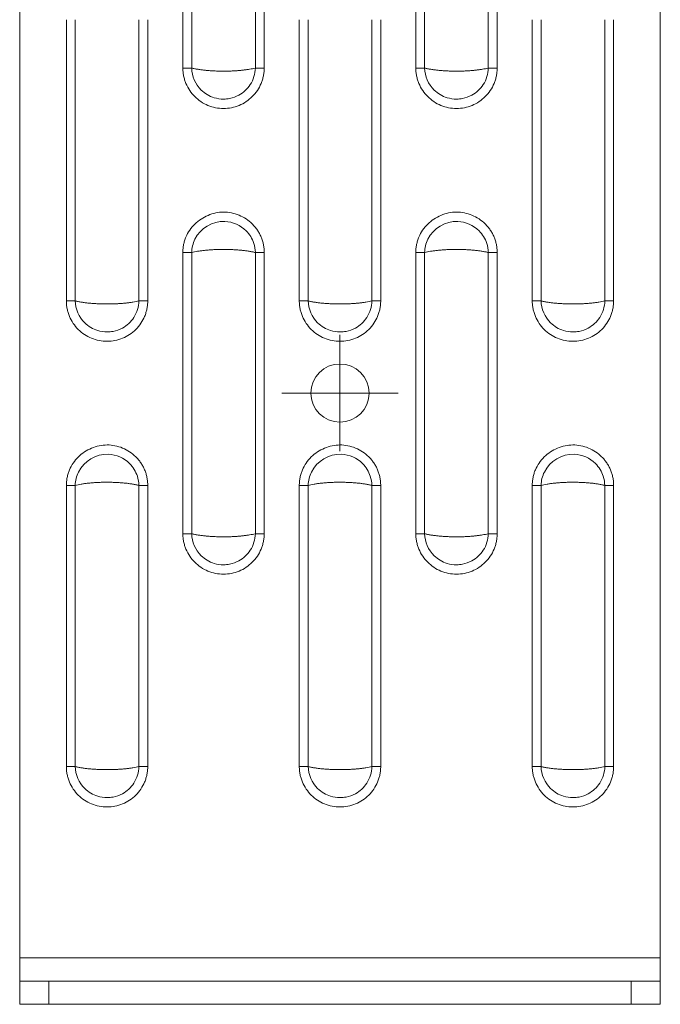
# Model space of a CAD drawing. Header units: millimetres. Extents: x 0 to 210, y 0 to 297.
# Tile 7 of 13: x 54 to 81, y 129 to 171. Entities that reach past the tile are written whole.
import ezdxf

# ---------------------------------------------------------------- set-up
doc = ezdxf.new("R2010")
doc.units = ezdxf.units.MM

# ---------------------------------------------------------------- blocks, each defined once
blk = doc.blocks.new('SW_CENTERMARKSYMBOL_0')
at = {"color": 0, "linetype": 'Continuous', "lineweight": 0}
for p, q in [((0, 1.25), (0, 2.5)), ((0, 0), (0, 1.25)), ((-1.25, 0), (-2.5, 0)), ((0, 0), (-1.25, 0)), ((0, 0), (0, -1.25)), ((0, 0), (1.25, 0)), ((1.25, 0), (2.5, 0)), ((0, -1.25), (0, -2.5))]:
    blk.add_line(p, q, dxfattribs=at)

msp = doc.modelspace()

# ---------------------------------------------------------------- linework, layer by layer
at = {"color": 7, "linetype": 'Continuous', "lineweight": 15}
for p, q in [((53.762, 267.686), (53.762, 130.936)), ((81.262, 267.686), (81.262, 130.936)), ((60.765, 169.148), (60.765, 181.224)), ((61.145, 169.148), (61.145, 181.224)), ((63.88, 181.224), (63.88, 169.148)), ((64.26, 181.224), (64.26, 169.148)), ((70.765, 169.148), (70.765, 181.224)), ((71.145, 169.148), (71.145, 181.224)), ((73.88, 181.224), (73.88, 169.148)), ((74.26, 181.224), (74.26, 169.148)), ((55.765, 159.148), (55.765, 171.224)), ((56.145, 159.148), (56.145, 171.224)), ((58.88, 171.224), (58.88, 159.148)), ((59.26, 171.224), (59.26, 159.148)), ((65.765, 159.148), (65.765, 171.224)), ((66.145, 159.148), (66.145, 171.224)), ((68.88, 171.224), (68.88, 159.148)), ((69.26, 171.224), (69.26, 159.148)), ((75.765, 159.148), (75.765, 171.224)), ((76.145, 159.148), (76.145, 171.224)), ((78.88, 171.224), (78.88, 159.148)), ((79.26, 171.224), (79.26, 159.148)), ((60.765, 149.148), (60.765, 161.224)), ((61.145, 149.148), (61.145, 161.224)), ((63.88, 161.224), (63.88, 149.148)), ((64.26, 161.224), (64.26, 149.148)), ((70.765, 149.148), (70.765, 161.224)), ((71.145, 149.148), (71.145, 161.224)), ((73.88, 161.224), (73.88, 149.148)), ((74.26, 161.224), (74.26, 149.148)), ((55.765, 139.148), (55.765, 151.224)), ((56.145, 139.148), (56.145, 151.224)), ((58.88, 151.224), (58.88, 139.148)), ((59.26, 151.224), (59.26, 139.148)), ((65.765, 139.148), (65.765, 151.224)), ((66.145, 139.148), (66.145, 151.224)), ((68.88, 151.224), (68.88, 139.148)), ((69.26, 151.224), (69.26, 139.148)), ((75.765, 139.148), (75.765, 151.224)), ((76.145, 139.148), (76.145, 151.224)), ((78.88, 151.224), (78.88, 139.148)), ((79.26, 151.224), (79.26, 139.148)), ((81.262, 130.936), (53.762, 130.936)), ((53.762, 130.936), (53.762, 129.936)), ((81.262, 130.936), (81.262, 129.936)), ((53.762, 129.936), (53.762, 128.936)), ((55.012, 129.936), (53.762, 129.936)), ((55.012, 128.936), (55.012, 129.936)), ((55.012, 129.936), (80.012, 129.936)), ((80.012, 129.936), (80.012, 128.936)), ((80.012, 129.936), (81.262, 129.936)), ((81.262, 129.936), (81.262, 128.936)), ((53.762, 128.936), (55.012, 128.936)), ((55.012, 128.936), (80.012, 128.936)), ((80.012, 128.936), (81.262, 128.936))]:
    msp.add_line(p, q, dxfattribs=at)
msp.add_circle((67.512, 155.186), 1.25, dxfattribs=at)
for points, knots in [([(64.26, 169.148), (64.259, 169.119), (64.258, 169.063), (64.252, 168.978), (64.241, 168.893), (64.221, 168.781), (64.186, 168.643), (64.109, 168.429), (63.974, 168.176), (63.754, 167.913), (63.488, 167.694), (63.184, 167.534), (62.855, 167.434), (62.512, 167.401), (62.17, 167.435), (61.841, 167.534), (61.537, 167.695), (61.271, 167.912), (61.053, 168.177), (60.918, 168.429), (60.84, 168.643), (60.797, 168.809), (60.77, 168.978), (60.767, 169.091), (60.765, 169.148)], [0, 0, 0, 0, 0.015533, 0.031084, 0.046691, 0.062392, 0.093615, 0.124896, 0.187194, 0.249778, 0.312389, 0.374922, 0.437461, 0.50008, 0.562677, 0.625319, 0.687821, 0.750259, 0.812689, 0.875175, 0.906472, 0.937669, 0.968968, 1, 1, 1, 1]), ([(60.765, 169.148), (60.837, 169.148), (60.909, 169.148), (61.039, 169.148), (61.098, 169.148), (61.145, 169.148)], [0, 0, 0, 0, 0.5, 0.5, 1, 1, 1, 1]), ([(61.145, 169.148), (61.166, 169.143), (61.207, 169.132), (61.275, 169.118), (61.344, 169.105), (61.417, 169.092), (61.493, 169.081), (61.571, 169.07), (61.65, 169.06), (61.732, 169.051), (61.816, 169.044), (61.9, 169.037), (61.986, 169.031), (62.073, 169.026), (62.16, 169.021), (62.248, 169.018), (62.336, 169.016), (62.424, 169.014), (62.539, 169.014), (62.679, 169.015), (62.846, 169.02), (63.011, 169.028), (63.173, 169.04), (63.331, 169.055), (63.482, 169.073), (63.626, 169.095), (63.761, 169.119), (63.84, 169.138), (63.88, 169.148)], [0, 0, 0, 0, 0.030784, 0.061385, 0.091803, 0.122043, 0.152106, 0.181996, 0.211714, 0.241263, 0.270646, 0.299866, 0.328925, 0.357827, 0.386573, 0.415168, 0.443614, 0.471914, 0.500071, 0.55336, 0.607169, 0.661517, 0.716425, 0.771912, 0.827995, 0.884692, 0.942022, 1, 1, 1, 1]), ([(63.88, 169.148), (63.874, 168.897), (63.797, 168.648), (63.539, 168.248), (63.369, 168.09), (63.047, 167.913), (62.914, 167.865), (62.688, 167.821), (62.6, 167.813), (62.377, 167.813), (62.24, 167.833), (61.901, 167.937), (61.709, 168.052), (61.304, 168.45), (61.153, 168.796), (61.145, 169.148)], [-1.089053, -1.089053, -1.089053, -1.089053, -0.895746, -0.895746, -0.721498, -0.721498, -0.612592, -0.612592, -0.544526, -0.544526, -0.439244, -0.439244, -0.270793, -0.270793, 0, 0, 0, 0]), ([(63.88, 169.148), (63.927, 169.148), (63.986, 169.148), (64.116, 169.148), (64.188, 169.148), (64.26, 169.148)], [0, 0, 0, 0, 0.5, 0.5, 1, 1, 1, 1]), ([(74.26, 169.148), (74.259, 169.119), (74.258, 169.063), (74.252, 168.978), (74.241, 168.893), (74.221, 168.781), (74.186, 168.643), (74.109, 168.429), (73.974, 168.176), (73.754, 167.913), (73.488, 167.694), (73.184, 167.534), (72.855, 167.434), (72.512, 167.401), (72.17, 167.435), (71.841, 167.534), (71.537, 167.695), (71.271, 167.912), (71.053, 168.177), (70.918, 168.429), (70.84, 168.643), (70.797, 168.809), (70.77, 168.978), (70.767, 169.091), (70.765, 169.148)], [0, 0, 0, 0, 0.015533, 0.031084, 0.046691, 0.062392, 0.093615, 0.124896, 0.187194, 0.249778, 0.312389, 0.374922, 0.437461, 0.50008, 0.562677, 0.625319, 0.687821, 0.750259, 0.812689, 0.875175, 0.906472, 0.937669, 0.968968, 1, 1, 1, 1]), ([(70.765, 169.148), (70.837, 169.148), (70.909, 169.148), (71.039, 169.148), (71.098, 169.148), (71.145, 169.148)], [0, 0, 0, 0, 0.5, 0.5, 1, 1, 1, 1]), ([(71.145, 169.148), (71.166, 169.143), (71.207, 169.132), (71.275, 169.118), (71.344, 169.105), (71.417, 169.092), (71.493, 169.081), (71.571, 169.07), (71.65, 169.06), (71.732, 169.051), (71.816, 169.044), (71.9, 169.037), (71.986, 169.031), (72.073, 169.026), (72.16, 169.021), (72.248, 169.018), (72.336, 169.016), (72.424, 169.014), (72.539, 169.014), (72.679, 169.015), (72.846, 169.02), (73.011, 169.028), (73.173, 169.04), (73.331, 169.055), (73.482, 169.073), (73.626, 169.095), (73.761, 169.119), (73.84, 169.138), (73.88, 169.148)], [0, 0, 0, 0, 0.030784, 0.061385, 0.091803, 0.122043, 0.152106, 0.181996, 0.211714, 0.241263, 0.270646, 0.299866, 0.328925, 0.357827, 0.386573, 0.415168, 0.443614, 0.471914, 0.500071, 0.55336, 0.607169, 0.661517, 0.716425, 0.771912, 0.827995, 0.884692, 0.942022, 1, 1, 1, 1]), ([(73.88, 169.148), (73.874, 168.897), (73.797, 168.648), (73.539, 168.248), (73.369, 168.09), (73.047, 167.913), (72.914, 167.865), (72.688, 167.821), (72.6, 167.813), (72.377, 167.813), (72.24, 167.833), (71.901, 167.937), (71.709, 168.052), (71.304, 168.45), (71.153, 168.796), (71.145, 169.148)], [-1.089053, -1.089053, -1.089053, -1.089053, -0.895746, -0.895746, -0.721498, -0.721498, -0.612592, -0.612592, -0.544526, -0.544526, -0.439244, -0.439244, -0.270793, -0.270793, 0, 0, 0, 0]), ([(73.88, 169.148), (73.927, 169.148), (73.986, 169.148), (74.116, 169.148), (74.188, 169.148), (74.26, 169.148)], [0, 0, 0, 0, 0.5, 0.5, 1, 1, 1, 1]), ([(60.765, 161.224), (60.766, 161.253), (60.767, 161.309), (60.773, 161.394), (60.784, 161.479), (60.804, 161.591), (60.839, 161.73), (60.915, 161.942), (61.051, 162.193), (61.273, 162.453), (61.54, 162.669), (61.843, 162.831), (62.171, 162.935), (62.513, 162.972), (62.854, 162.937), (63.183, 162.837), (63.486, 162.677), (63.709, 162.497), (63.863, 162.328), (63.966, 162.191), (64.055, 162.044), (64.129, 161.89), (64.187, 161.729), (64.229, 161.564), (64.255, 161.395), (64.258, 161.281), (64.26, 161.224)], [0, 0, 0, 0, 0.015558, 0.031135, 0.046768, 0.062496, 0.093799, 0.125045, 0.186708, 0.249382, 0.311688, 0.374289, 0.437411, 0.499275, 0.561957, 0.624546, 0.687103, 0.749679, 0.780928, 0.812381, 0.843709, 0.875023, 0.906415, 0.937501, 0.968592, 1, 1, 1, 1]), ([(70.765, 161.224), (70.766, 161.253), (70.767, 161.309), (70.773, 161.394), (70.784, 161.479), (70.804, 161.591), (70.839, 161.73), (70.915, 161.942), (71.051, 162.193), (71.273, 162.453), (71.54, 162.669), (71.843, 162.831), (72.171, 162.935), (72.513, 162.972), (72.854, 162.937), (73.183, 162.837), (73.486, 162.677), (73.709, 162.497), (73.863, 162.328), (73.966, 162.191), (74.055, 162.044), (74.129, 161.89), (74.187, 161.729), (74.229, 161.564), (74.255, 161.395), (74.258, 161.281), (74.26, 161.224)], [0, 0, 0, 0, 0.015558, 0.031135, 0.046768, 0.062496, 0.093799, 0.125045, 0.186708, 0.249382, 0.311688, 0.374289, 0.437411, 0.499275, 0.561957, 0.624546, 0.687103, 0.749679, 0.780928, 0.812381, 0.843709, 0.875023, 0.906415, 0.937501, 0.968592, 1, 1, 1, 1]), ([(61.145, 161.224), (61.149, 161.422), (61.198, 161.62), (61.518, 162.267), (62.041, 162.58), (62.909, 162.544), (63.241, 162.399), (63.632, 162.006), (63.747, 161.82), (63.854, 161.49), (63.877, 161.357), (63.88, 161.224)], [-1.088547, -1.088547, -1.088547, -1.088547, -0.936031, -0.936031, -0.529703, -0.529703, -0.266904, -0.266904, -0.102656, -0.102656, 0, 0, 0, 0]), ([(71.145, 161.224), (71.149, 161.422), (71.198, 161.62), (71.518, 162.267), (72.041, 162.58), (72.909, 162.544), (73.241, 162.399), (73.632, 162.006), (73.747, 161.82), (73.854, 161.49), (73.877, 161.357), (73.88, 161.224)], [-1.088547, -1.088547, -1.088547, -1.088547, -0.936031, -0.936031, -0.529703, -0.529703, -0.266904, -0.266904, -0.102656, -0.102656, 0, 0, 0, 0]), ([(63.88, 161.224), (63.859, 161.229), (63.818, 161.24), (63.75, 161.254), (63.68, 161.267), (63.608, 161.28), (63.532, 161.291), (63.454, 161.302), (63.375, 161.312), (63.293, 161.321), (63.209, 161.328), (63.125, 161.335), (63.039, 161.341), (62.952, 161.346), (62.865, 161.351), (62.777, 161.354), (62.689, 161.356), (62.6, 161.358), (62.486, 161.358), (62.346, 161.357), (62.179, 161.352), (62.014, 161.344), (61.852, 161.332), (61.694, 161.317), (61.543, 161.299), (61.399, 161.277), (61.264, 161.253), (61.185, 161.234), (61.145, 161.224)], [0, 0, 0, 0, 0.030784, 0.061385, 0.091803, 0.122043, 0.152106, 0.181996, 0.211714, 0.241263, 0.270646, 0.299866, 0.328925, 0.357827, 0.386573, 0.415168, 0.443614, 0.471914, 0.500071, 0.55336, 0.607169, 0.661517, 0.716425, 0.771912, 0.827995, 0.884692, 0.942022, 1, 1, 1, 1]), ([(64.26, 161.224), (64.188, 161.224), (64.116, 161.224), (63.986, 161.224), (63.927, 161.224), (63.88, 161.224)], [0, 0, 0, 0, 0.5, 0.5, 1, 1, 1, 1]), ([(73.88, 161.224), (73.859, 161.229), (73.818, 161.24), (73.75, 161.254), (73.68, 161.267), (73.608, 161.28), (73.532, 161.291), (73.454, 161.302), (73.375, 161.312), (73.293, 161.321), (73.209, 161.328), (73.125, 161.335), (73.039, 161.341), (72.952, 161.346), (72.865, 161.351), (72.777, 161.354), (72.689, 161.356), (72.6, 161.358), (72.486, 161.358), (72.346, 161.357), (72.179, 161.352), (72.014, 161.344), (71.852, 161.332), (71.694, 161.317), (71.543, 161.299), (71.399, 161.277), (71.264, 161.253), (71.185, 161.234), (71.145, 161.224)], [0, 0, 0, 0, 0.030784, 0.061385, 0.091803, 0.122043, 0.152106, 0.181996, 0.211714, 0.241263, 0.270646, 0.299866, 0.328925, 0.357827, 0.386573, 0.415168, 0.443614, 0.471914, 0.500071, 0.55336, 0.607169, 0.661517, 0.716425, 0.771912, 0.827995, 0.884692, 0.942022, 1, 1, 1, 1]), ([(74.26, 161.224), (74.188, 161.224), (74.116, 161.224), (73.986, 161.224), (73.927, 161.224), (73.88, 161.224)], [0, 0, 0, 0, 0.5, 0.5, 1, 1, 1, 1]), ([(59.26, 159.148), (59.259, 159.119), (59.258, 159.063), (59.252, 158.978), (59.241, 158.893), (59.221, 158.781), (59.186, 158.643), (59.109, 158.429), (58.974, 158.176), (58.754, 157.913), (58.488, 157.694), (58.184, 157.534), (57.855, 157.434), (57.512, 157.401), (57.17, 157.435), (56.841, 157.534), (56.537, 157.695), (56.271, 157.912), (56.053, 158.177), (55.918, 158.429), (55.84, 158.643), (55.797, 158.809), (55.77, 158.978), (55.767, 159.091), (55.765, 159.148)], [0, 0, 0, 0, 0.015533, 0.031084, 0.046691, 0.062392, 0.093615, 0.124896, 0.187194, 0.249778, 0.312389, 0.374922, 0.437461, 0.50008, 0.562677, 0.625319, 0.687821, 0.750259, 0.812689, 0.875175, 0.906472, 0.937669, 0.968968, 1, 1, 1, 1]), ([(55.765, 159.148), (55.837, 159.148), (55.909, 159.148), (56.039, 159.148), (56.098, 159.148), (56.145, 159.148)], [0, 0, 0, 0, 0.5, 0.5, 1, 1, 1, 1]), ([(56.145, 159.148), (56.166, 159.143), (56.207, 159.132), (56.275, 159.118), (56.344, 159.105), (56.417, 159.092), (56.493, 159.081), (56.571, 159.07), (56.65, 159.06), (56.732, 159.051), (56.816, 159.044), (56.9, 159.037), (56.986, 159.031), (57.073, 159.026), (57.16, 159.021), (57.248, 159.018), (57.336, 159.016), (57.424, 159.014), (57.539, 159.014), (57.679, 159.015), (57.846, 159.02), (58.011, 159.028), (58.173, 159.04), (58.331, 159.055), (58.482, 159.073), (58.626, 159.095), (58.761, 159.119), (58.84, 159.138), (58.88, 159.148)], [0, 0, 0, 0, 0.030784, 0.061385, 0.091803, 0.122043, 0.152106, 0.181996, 0.211714, 0.241263, 0.270646, 0.299866, 0.328925, 0.357827, 0.386573, 0.415168, 0.443614, 0.471914, 0.500071, 0.55336, 0.607169, 0.661517, 0.716425, 0.771912, 0.827995, 0.884692, 0.942022, 1, 1, 1, 1]), ([(58.88, 159.148), (58.874, 158.897), (58.797, 158.648), (58.539, 158.248), (58.369, 158.09), (58.047, 157.913), (57.914, 157.865), (57.688, 157.821), (57.6, 157.813), (57.377, 157.813), (57.24, 157.833), (56.901, 157.937), (56.709, 158.052), (56.304, 158.45), (56.153, 158.796), (56.145, 159.148)], [-1.089053, -1.089053, -1.089053, -1.089053, -0.895746, -0.895746, -0.721498, -0.721498, -0.612592, -0.612592, -0.544526, -0.544526, -0.439244, -0.439244, -0.270793, -0.270793, 0, 0, 0, 0]), ([(58.88, 159.148), (58.927, 159.148), (58.986, 159.148), (59.116, 159.148), (59.188, 159.148), (59.26, 159.148)], [0, 0, 0, 0, 0.5, 0.5, 1, 1, 1, 1]), ([(69.26, 159.148), (69.259, 159.119), (69.258, 159.063), (69.252, 158.978), (69.241, 158.893), (69.221, 158.781), (69.186, 158.643), (69.109, 158.429), (68.974, 158.176), (68.754, 157.913), (68.488, 157.694), (68.184, 157.534), (67.855, 157.434), (67.512, 157.401), (67.17, 157.435), (66.841, 157.534), (66.537, 157.695), (66.271, 157.912), (66.053, 158.177), (65.918, 158.429), (65.84, 158.643), (65.797, 158.809), (65.77, 158.978), (65.767, 159.091), (65.765, 159.148)], [0, 0, 0, 0, 0.015533, 0.031084, 0.046691, 0.062392, 0.093615, 0.124896, 0.187194, 0.249778, 0.312389, 0.374922, 0.437461, 0.50008, 0.562677, 0.625319, 0.687821, 0.750259, 0.812689, 0.875175, 0.906472, 0.937669, 0.968968, 1, 1, 1, 1]), ([(65.765, 159.148), (65.837, 159.148), (65.909, 159.148), (66.039, 159.148), (66.098, 159.148), (66.145, 159.148)], [0, 0, 0, 0, 0.5, 0.5, 1, 1, 1, 1]), ([(66.145, 159.148), (66.166, 159.143), (66.207, 159.132), (66.275, 159.118), (66.344, 159.105), (66.417, 159.092), (66.493, 159.081), (66.571, 159.07), (66.65, 159.06), (66.732, 159.051), (66.816, 159.044), (66.9, 159.037), (66.986, 159.031), (67.073, 159.026), (67.16, 159.021), (67.248, 159.018), (67.336, 159.016), (67.424, 159.014), (67.539, 159.014), (67.679, 159.015), (67.846, 159.02), (68.011, 159.028), (68.173, 159.04), (68.331, 159.055), (68.482, 159.073), (68.626, 159.095), (68.761, 159.119), (68.84, 159.138), (68.88, 159.148)], [0, 0, 0, 0, 0.0307842, 0.0613845, 0.0918034, 0.1220432, 0.1521065, 0.1819958, 0.2117137, 0.2412629, 0.270646, 0.2998659, 0.3289251, 0.3578267, 0.3865734, 0.4151681, 0.4436139, 0.4719137, 0.5000706, 0.5533598, 0.6071687, 0.6615173, 0.7164253, 0.7719117, 0.8279948, 0.8846925, 0.942022, 1, 1, 1, 1]), ([(68.88, 159.148), (68.874, 158.897), (68.797, 158.648), (68.539, 158.248), (68.369, 158.09), (68.047, 157.913), (67.914, 157.865), (67.688, 157.821), (67.6, 157.813), (67.377, 157.813), (67.24, 157.833), (66.901, 157.937), (66.709, 158.052), (66.304, 158.45), (66.153, 158.796), (66.145, 159.148)], [-1.089053, -1.089053, -1.089053, -1.089053, -0.895746, -0.895746, -0.721498, -0.721498, -0.612592, -0.612592, -0.544526, -0.544526, -0.439244, -0.439244, -0.270793, -0.270793, 0, 0, 0, 0]), ([(68.88, 159.148), (68.927, 159.148), (68.986, 159.148), (69.116, 159.148), (69.188, 159.148), (69.26, 159.148)], [0, 0, 0, 0, 0.5, 0.5, 1, 1, 1, 1]), ([(79.26, 159.148), (79.259, 159.119), (79.258, 159.063), (79.252, 158.978), (79.241, 158.893), (79.221, 158.781), (79.186, 158.643), (79.109, 158.429), (78.974, 158.176), (78.754, 157.913), (78.488, 157.694), (78.184, 157.534), (77.855, 157.434), (77.512, 157.401), (77.17, 157.435), (76.841, 157.534), (76.537, 157.695), (76.271, 157.912), (76.053, 158.177), (75.918, 158.429), (75.84, 158.643), (75.797, 158.809), (75.77, 158.978), (75.767, 159.091), (75.765, 159.148)], [0, 0, 0, 0, 0.015533, 0.031084, 0.046691, 0.062392, 0.093615, 0.124896, 0.187194, 0.249778, 0.312389, 0.374922, 0.437461, 0.50008, 0.562677, 0.625319, 0.687821, 0.750259, 0.812689, 0.875175, 0.906472, 0.937669, 0.968968, 1, 1, 1, 1]), ([(75.765, 159.148), (75.837, 159.148), (75.909, 159.148), (76.039, 159.148), (76.098, 159.148), (76.145, 159.148)], [0, 0, 0, 0, 0.5, 0.5, 1, 1, 1, 1]), ([(76.145, 159.148), (76.166, 159.143), (76.207, 159.132), (76.275, 159.118), (76.344, 159.105), (76.417, 159.092), (76.493, 159.081), (76.571, 159.07), (76.65, 159.06), (76.732, 159.051), (76.816, 159.044), (76.9, 159.037), (76.986, 159.031), (77.073, 159.026), (77.16, 159.021), (77.248, 159.018), (77.336, 159.016), (77.424, 159.014), (77.539, 159.014), (77.679, 159.015), (77.846, 159.02), (78.011, 159.028), (78.173, 159.04), (78.331, 159.055), (78.482, 159.073), (78.626, 159.095), (78.761, 159.119), (78.84, 159.138), (78.88, 159.148)], [0, 0, 0, 0, 0.030784, 0.061385, 0.091803, 0.122043, 0.152106, 0.181996, 0.211714, 0.241263, 0.270646, 0.299866, 0.328925, 0.357827, 0.386573, 0.415168, 0.443614, 0.471914, 0.500071, 0.55336, 0.607169, 0.661517, 0.716425, 0.771912, 0.827995, 0.884692, 0.942022, 1, 1, 1, 1]), ([(78.88, 159.148), (78.874, 158.897), (78.797, 158.648), (78.539, 158.248), (78.369, 158.09), (78.047, 157.913), (77.914, 157.865), (77.688, 157.821), (77.6, 157.813), (77.377, 157.813), (77.24, 157.833), (76.901, 157.937), (76.709, 158.052), (76.304, 158.45), (76.153, 158.796), (76.145, 159.148)], [-1.089053, -1.089053, -1.089053, -1.089053, -0.895746, -0.895746, -0.721498, -0.721498, -0.612592, -0.612592, -0.544526, -0.544526, -0.439244, -0.439244, -0.270793, -0.270793, 0, 0, 0, 0]), ([(78.88, 159.148), (78.927, 159.148), (78.986, 159.148), (79.116, 159.148), (79.188, 159.148), (79.26, 159.148)], [0, 0, 0, 0, 0.5, 0.5, 1, 1, 1, 1]), ([(55.765, 151.224), (55.766, 151.253), (55.767, 151.309), (55.773, 151.394), (55.784, 151.479), (55.804, 151.591), (55.839, 151.73), (55.915, 151.942), (56.051, 152.193), (56.273, 152.453), (56.54, 152.669), (56.843, 152.831), (57.171, 152.935), (57.513, 152.972), (57.854, 152.937), (58.183, 152.837), (58.486, 152.677), (58.709, 152.497), (58.863, 152.328), (58.966, 152.191), (59.055, 152.044), (59.129, 151.89), (59.187, 151.729), (59.229, 151.564), (59.255, 151.395), (59.258, 151.281), (59.26, 151.224)], [0, 0, 0, 0, 0.015558, 0.031135, 0.046768, 0.062496, 0.093799, 0.125045, 0.186708, 0.249382, 0.311688, 0.374289, 0.437411, 0.499275, 0.561957, 0.624546, 0.687103, 0.749679, 0.780928, 0.812381, 0.843709, 0.875023, 0.906415, 0.937501, 0.968592, 1, 1, 1, 1]), ([(65.765, 151.224), (65.766, 151.253), (65.767, 151.309), (65.773, 151.394), (65.784, 151.479), (65.804, 151.591), (65.839, 151.73), (65.915, 151.942), (66.051, 152.193), (66.273, 152.453), (66.54, 152.669), (66.843, 152.831), (67.171, 152.935), (67.513, 152.972), (67.854, 152.937), (68.183, 152.837), (68.486, 152.677), (68.709, 152.497), (68.863, 152.328), (68.966, 152.191), (69.055, 152.044), (69.129, 151.89), (69.187, 151.729), (69.229, 151.564), (69.255, 151.395), (69.258, 151.281), (69.26, 151.224)], [0, 0, 0, 0, 0.015558, 0.031135, 0.046768, 0.062496, 0.093799, 0.125045, 0.186708, 0.249382, 0.311688, 0.374289, 0.437411, 0.499275, 0.561957, 0.624546, 0.687103, 0.749679, 0.780928, 0.812381, 0.843709, 0.875023, 0.906415, 0.937501, 0.968592, 1, 1, 1, 1]), ([(75.765, 151.224), (75.766, 151.253), (75.767, 151.309), (75.773, 151.394), (75.784, 151.479), (75.804, 151.591), (75.839, 151.73), (75.915, 151.942), (76.051, 152.193), (76.273, 152.453), (76.54, 152.669), (76.843, 152.831), (77.171, 152.935), (77.513, 152.972), (77.854, 152.937), (78.183, 152.837), (78.486, 152.677), (78.709, 152.497), (78.863, 152.328), (78.966, 152.191), (79.055, 152.044), (79.129, 151.89), (79.187, 151.729), (79.229, 151.564), (79.255, 151.395), (79.258, 151.281), (79.26, 151.224)], [0, 0, 0, 0, 0.015558, 0.031135, 0.046768, 0.062496, 0.093799, 0.125045, 0.186708, 0.249382, 0.311688, 0.374289, 0.437411, 0.499275, 0.561957, 0.624546, 0.687103, 0.749679, 0.780928, 0.812381, 0.843709, 0.875023, 0.906415, 0.937501, 0.968592, 1, 1, 1, 1]), ([(56.145, 151.224), (56.149, 151.422), (56.198, 151.62), (56.518, 152.267), (57.041, 152.58), (57.909, 152.544), (58.241, 152.399), (58.632, 152.006), (58.747, 151.82), (58.854, 151.49), (58.877, 151.357), (58.88, 151.224)], [-1.088547, -1.088547, -1.088547, -1.088547, -0.936031, -0.936031, -0.529703, -0.529703, -0.266904, -0.266904, -0.102656, -0.102656, 0, 0, 0, 0]), ([(66.145, 151.224), (66.149, 151.422), (66.198, 151.62), (66.518, 152.267), (67.041, 152.58), (67.909, 152.544), (68.241, 152.399), (68.632, 152.006), (68.747, 151.82), (68.854, 151.49), (68.877, 151.357), (68.88, 151.224)], [-1.088547, -1.088547, -1.088547, -1.088547, -0.936031, -0.936031, -0.529703, -0.529703, -0.266904, -0.266904, -0.102656, -0.102656, 0, 0, 0, 0]), ([(76.145, 151.224), (76.149, 151.422), (76.198, 151.62), (76.518, 152.267), (77.041, 152.58), (77.909, 152.544), (78.241, 152.399), (78.632, 152.006), (78.747, 151.82), (78.854, 151.49), (78.877, 151.357), (78.88, 151.224)], [-1.088547, -1.088547, -1.088547, -1.088547, -0.936031, -0.936031, -0.529703, -0.529703, -0.266904, -0.266904, -0.102656, -0.102656, 0, 0, 0, 0]), ([(58.88, 151.224), (58.859, 151.229), (58.818, 151.24), (58.75, 151.254), (58.68, 151.267), (58.608, 151.28), (58.532, 151.291), (58.454, 151.302), (58.375, 151.312), (58.293, 151.321), (58.209, 151.328), (58.125, 151.335), (58.039, 151.341), (57.952, 151.346), (57.865, 151.351), (57.777, 151.354), (57.689, 151.356), (57.6, 151.358), (57.486, 151.358), (57.346, 151.357), (57.179, 151.352), (57.014, 151.344), (56.852, 151.332), (56.694, 151.317), (56.543, 151.299), (56.399, 151.277), (56.264, 151.253), (56.185, 151.234), (56.145, 151.224)], [0, 0, 0, 0, 0.0307842, 0.0613845, 0.0918034, 0.1220432, 0.1521065, 0.1819958, 0.2117137, 0.2412629, 0.270646, 0.2998659, 0.3289251, 0.3578267, 0.3865734, 0.4151681, 0.4436139, 0.4719137, 0.5000706, 0.5533598, 0.6071687, 0.6615173, 0.7164253, 0.7719117, 0.8279948, 0.8846925, 0.942022, 1, 1, 1, 1]), ([(59.26, 151.224), (59.188, 151.224), (59.116, 151.224), (58.986, 151.224), (58.927, 151.224), (58.88, 151.224)], [0, 0, 0, 0, 0.5, 0.5, 1, 1, 1, 1]), ([(68.88, 151.224), (68.859, 151.229), (68.818, 151.24), (68.75, 151.254), (68.68, 151.267), (68.608, 151.28), (68.532, 151.291), (68.454, 151.302), (68.375, 151.312), (68.293, 151.321), (68.209, 151.328), (68.125, 151.335), (68.039, 151.341), (67.952, 151.346), (67.865, 151.351), (67.777, 151.354), (67.689, 151.356), (67.6, 151.358), (67.486, 151.358), (67.346, 151.357), (67.179, 151.352), (67.014, 151.344), (66.852, 151.332), (66.694, 151.317), (66.543, 151.299), (66.399, 151.277), (66.264, 151.253), (66.185, 151.234), (66.145, 151.224)], [0, 0, 0, 0, 0.030784, 0.061385, 0.091803, 0.122043, 0.152106, 0.181996, 0.211714, 0.241263, 0.270646, 0.299866, 0.328925, 0.357827, 0.386573, 0.415168, 0.443614, 0.471914, 0.500071, 0.55336, 0.607169, 0.661517, 0.716425, 0.771912, 0.827995, 0.884692, 0.942022, 1, 1, 1, 1]), ([(69.26, 151.224), (69.188, 151.224), (69.116, 151.224), (68.986, 151.224), (68.927, 151.224), (68.88, 151.224)], [0, 0, 0, 0, 0.5, 0.5, 1, 1, 1, 1]), ([(78.88, 151.224), (78.859, 151.229), (78.818, 151.24), (78.75, 151.254), (78.68, 151.267), (78.608, 151.28), (78.532, 151.291), (78.454, 151.302), (78.375, 151.312), (78.293, 151.321), (78.209, 151.328), (78.125, 151.335), (78.039, 151.341), (77.952, 151.346), (77.865, 151.351), (77.777, 151.354), (77.689, 151.356), (77.6, 151.358), (77.486, 151.358), (77.346, 151.357), (77.179, 151.352), (77.014, 151.344), (76.852, 151.332), (76.694, 151.317), (76.543, 151.299), (76.399, 151.277), (76.264, 151.253), (76.185, 151.234), (76.145, 151.224)], [0, 0, 0, 0, 0.030784, 0.061385, 0.091803, 0.122043, 0.152106, 0.181996, 0.211714, 0.241263, 0.270646, 0.299866, 0.328925, 0.357827, 0.386573, 0.415168, 0.443614, 0.471914, 0.500071, 0.55336, 0.607169, 0.661517, 0.716425, 0.771912, 0.827995, 0.884692, 0.942022, 1, 1, 1, 1]), ([(79.26, 151.224), (79.188, 151.224), (79.116, 151.224), (78.986, 151.224), (78.927, 151.224), (78.88, 151.224)], [0, 0, 0, 0, 0.5, 0.5, 1, 1, 1, 1]), ([(64.26, 149.148), (64.259, 149.119), (64.258, 149.063), (64.252, 148.978), (64.241, 148.893), (64.221, 148.781), (64.186, 148.643), (64.109, 148.429), (63.974, 148.176), (63.754, 147.913), (63.488, 147.694), (63.184, 147.534), (62.855, 147.434), (62.512, 147.401), (62.17, 147.435), (61.841, 147.534), (61.537, 147.695), (61.271, 147.912), (61.053, 148.177), (60.918, 148.429), (60.84, 148.643), (60.797, 148.809), (60.77, 148.978), (60.767, 149.091), (60.765, 149.148)], [0, 0, 0, 0, 0.015533, 0.031084, 0.046691, 0.062392, 0.093615, 0.124896, 0.187194, 0.249778, 0.312389, 0.374922, 0.437461, 0.50008, 0.562677, 0.625319, 0.687821, 0.750259, 0.812689, 0.875175, 0.906472, 0.937669, 0.968968, 1, 1, 1, 1]), ([(60.765, 149.148), (60.837, 149.148), (60.909, 149.148), (61.039, 149.148), (61.098, 149.148), (61.145, 149.148)], [0, 0, 0, 0, 0.5, 0.5, 1, 1, 1, 1]), ([(61.145, 149.148), (61.166, 149.143), (61.207, 149.132), (61.275, 149.118), (61.344, 149.105), (61.417, 149.092), (61.493, 149.081), (61.571, 149.07), (61.65, 149.06), (61.732, 149.051), (61.816, 149.044), (61.9, 149.037), (61.986, 149.031), (62.073, 149.026), (62.16, 149.021), (62.248, 149.018), (62.336, 149.016), (62.424, 149.014), (62.539, 149.014), (62.679, 149.015), (62.846, 149.02), (63.011, 149.028), (63.173, 149.04), (63.331, 149.055), (63.482, 149.073), (63.626, 149.095), (63.761, 149.119), (63.84, 149.138), (63.88, 149.148)], [0, 0, 0, 0, 0.030784, 0.061385, 0.091803, 0.122043, 0.152106, 0.181996, 0.211714, 0.241263, 0.270646, 0.299866, 0.328925, 0.357827, 0.386573, 0.415168, 0.443614, 0.471914, 0.500071, 0.55336, 0.607169, 0.661517, 0.716425, 0.771912, 0.827995, 0.884692, 0.942022, 1, 1, 1, 1]), ([(63.88, 149.148), (63.874, 148.897), (63.797, 148.648), (63.539, 148.248), (63.369, 148.09), (63.047, 147.913), (62.914, 147.865), (62.688, 147.821), (62.6, 147.813), (62.377, 147.813), (62.24, 147.833), (61.901, 147.937), (61.709, 148.052), (61.304, 148.45), (61.153, 148.796), (61.145, 149.148)], [-1.089053, -1.089053, -1.089053, -1.089053, -0.895746, -0.895746, -0.721498, -0.721498, -0.612592, -0.612592, -0.544526, -0.544526, -0.439244, -0.439244, -0.270793, -0.270793, 0, 0, 0, 0]), ([(63.88, 149.148), (63.927, 149.148), (63.986, 149.148), (64.116, 149.148), (64.188, 149.148), (64.26, 149.148)], [0, 0, 0, 0, 0.5, 0.5, 1, 1, 1, 1]), ([(74.26, 149.148), (74.259, 149.119), (74.258, 149.063), (74.252, 148.978), (74.241, 148.893), (74.221, 148.781), (74.186, 148.643), (74.109, 148.429), (73.974, 148.176), (73.754, 147.913), (73.488, 147.694), (73.184, 147.534), (72.855, 147.434), (72.512, 147.401), (72.17, 147.435), (71.841, 147.534), (71.537, 147.695), (71.271, 147.912), (71.053, 148.177), (70.918, 148.429), (70.84, 148.643), (70.797, 148.809), (70.77, 148.978), (70.767, 149.091), (70.765, 149.148)], [0, 0, 0, 0, 0.015533, 0.031084, 0.046691, 0.062392, 0.093615, 0.124896, 0.187194, 0.249778, 0.312389, 0.374922, 0.437461, 0.50008, 0.562677, 0.625319, 0.687821, 0.750259, 0.812689, 0.875175, 0.906472, 0.937669, 0.968968, 1, 1, 1, 1]), ([(70.765, 149.148), (70.837, 149.148), (70.909, 149.148), (71.039, 149.148), (71.098, 149.148), (71.145, 149.148)], [0, 0, 0, 0, 0.5, 0.5, 1, 1, 1, 1]), ([(71.145, 149.148), (71.166, 149.143), (71.207, 149.132), (71.275, 149.118), (71.344, 149.105), (71.417, 149.092), (71.493, 149.081), (71.571, 149.07), (71.65, 149.06), (71.732, 149.051), (71.816, 149.044), (71.9, 149.037), (71.986, 149.031), (72.073, 149.026), (72.16, 149.021), (72.248, 149.018), (72.336, 149.016), (72.424, 149.014), (72.539, 149.014), (72.679, 149.015), (72.846, 149.02), (73.011, 149.028), (73.173, 149.04), (73.331, 149.055), (73.482, 149.073), (73.626, 149.095), (73.761, 149.119), (73.84, 149.138), (73.88, 149.148)], [0, 0, 0, 0, 0.030784, 0.061385, 0.091803, 0.122043, 0.152106, 0.181996, 0.211714, 0.241263, 0.270646, 0.299866, 0.328925, 0.357827, 0.386573, 0.415168, 0.443614, 0.471914, 0.500071, 0.55336, 0.607169, 0.661517, 0.716425, 0.771912, 0.827995, 0.884692, 0.942022, 1, 1, 1, 1]), ([(73.88, 149.148), (73.874, 148.897), (73.797, 148.648), (73.539, 148.248), (73.369, 148.09), (73.047, 147.913), (72.914, 147.865), (72.688, 147.821), (72.6, 147.813), (72.377, 147.813), (72.24, 147.833), (71.901, 147.937), (71.709, 148.052), (71.304, 148.45), (71.153, 148.796), (71.145, 149.148)], [-1.089053, -1.089053, -1.089053, -1.089053, -0.895746, -0.895746, -0.721498, -0.721498, -0.612592, -0.612592, -0.544526, -0.544526, -0.439244, -0.439244, -0.270793, -0.270793, 0, 0, 0, 0]), ([(73.88, 149.148), (73.927, 149.148), (73.986, 149.148), (74.116, 149.148), (74.188, 149.148), (74.26, 149.148)], [0, 0, 0, 0, 0.5, 0.5, 1, 1, 1, 1]), ([(59.26, 139.148), (59.259, 139.119), (59.258, 139.063), (59.252, 138.978), (59.241, 138.893), (59.221, 138.781), (59.186, 138.643), (59.109, 138.429), (58.974, 138.176), (58.754, 137.913), (58.488, 137.694), (58.184, 137.534), (57.855, 137.434), (57.512, 137.401), (57.17, 137.435), (56.841, 137.534), (56.537, 137.695), (56.271, 137.912), (56.053, 138.177), (55.918, 138.429), (55.84, 138.643), (55.797, 138.809), (55.77, 138.978), (55.767, 139.091), (55.765, 139.148)], [0, 0, 0, 0, 0.015533, 0.031084, 0.046691, 0.062392, 0.093615, 0.124896, 0.187194, 0.249778, 0.312389, 0.374922, 0.437461, 0.50008, 0.562677, 0.625319, 0.687821, 0.750259, 0.812689, 0.875175, 0.906472, 0.937669, 0.968968, 1, 1, 1, 1]), ([(55.765, 139.148), (55.837, 139.148), (55.909, 139.148), (56.039, 139.148), (56.098, 139.148), (56.145, 139.148)], [0, 0, 0, 0, 0.5, 0.5, 1, 1, 1, 1]), ([(56.145, 139.148), (56.166, 139.143), (56.207, 139.132), (56.275, 139.118), (56.344, 139.105), (56.417, 139.092), (56.493, 139.081), (56.571, 139.07), (56.65, 139.06), (56.732, 139.051), (56.816, 139.044), (56.9, 139.037), (56.986, 139.031), (57.073, 139.026), (57.16, 139.021), (57.248, 139.018), (57.336, 139.016), (57.424, 139.014), (57.539, 139.014), (57.679, 139.015), (57.846, 139.02), (58.011, 139.028), (58.173, 139.04), (58.331, 139.055), (58.482, 139.073), (58.626, 139.095), (58.761, 139.119), (58.84, 139.138), (58.88, 139.148)], [0, 0, 0, 0, 0.0307842, 0.0613845, 0.0918034, 0.1220432, 0.1521065, 0.1819958, 0.2117137, 0.2412629, 0.270646, 0.2998659, 0.3289251, 0.3578267, 0.3865734, 0.4151681, 0.4436139, 0.4719137, 0.5000706, 0.5533598, 0.6071687, 0.6615173, 0.7164253, 0.7719117, 0.8279948, 0.8846925, 0.942022, 1, 1, 1, 1]), ([(58.88, 139.148), (58.874, 138.897), (58.797, 138.648), (58.539, 138.248), (58.369, 138.09), (58.047, 137.913), (57.914, 137.865), (57.688, 137.821), (57.6, 137.813), (57.377, 137.813), (57.24, 137.833), (56.901, 137.937), (56.709, 138.052), (56.304, 138.45), (56.153, 138.796), (56.145, 139.148)], [-1.089053, -1.089053, -1.089053, -1.089053, -0.895746, -0.895746, -0.721498, -0.721498, -0.612592, -0.612592, -0.544526, -0.544526, -0.439244, -0.439244, -0.270793, -0.270793, 0, 0, 0, 0]), ([(58.88, 139.148), (58.927, 139.148), (58.986, 139.148), (59.116, 139.148), (59.188, 139.148), (59.26, 139.148)], [0, 0, 0, 0, 0.5, 0.5, 1, 1, 1, 1]), ([(69.26, 139.148), (69.259, 139.119), (69.258, 139.063), (69.252, 138.978), (69.241, 138.893), (69.221, 138.781), (69.186, 138.643), (69.109, 138.429), (68.974, 138.176), (68.754, 137.913), (68.488, 137.694), (68.184, 137.534), (67.855, 137.434), (67.512, 137.401), (67.17, 137.435), (66.841, 137.534), (66.537, 137.695), (66.271, 137.912), (66.053, 138.177), (65.918, 138.429), (65.84, 138.643), (65.797, 138.809), (65.77, 138.978), (65.767, 139.091), (65.765, 139.148)], [0, 0, 0, 0, 0.015533, 0.031084, 0.046691, 0.062392, 0.093615, 0.124896, 0.187194, 0.249778, 0.312389, 0.374922, 0.437461, 0.50008, 0.562677, 0.625319, 0.687821, 0.750259, 0.812689, 0.875175, 0.906472, 0.937669, 0.968968, 1, 1, 1, 1]), ([(65.765, 139.148), (65.837, 139.148), (65.909, 139.148), (66.039, 139.148), (66.098, 139.148), (66.145, 139.148)], [0, 0, 0, 0, 0.5, 0.5, 1, 1, 1, 1]), ([(66.145, 139.148), (66.166, 139.143), (66.207, 139.132), (66.275, 139.118), (66.344, 139.105), (66.417, 139.092), (66.493, 139.081), (66.571, 139.07), (66.65, 139.06), (66.732, 139.051), (66.816, 139.044), (66.9, 139.037), (66.986, 139.031), (67.073, 139.026), (67.16, 139.021), (67.248, 139.018), (67.336, 139.016), (67.424, 139.014), (67.539, 139.014), (67.679, 139.015), (67.846, 139.02), (68.011, 139.028), (68.173, 139.04), (68.331, 139.055), (68.482, 139.073), (68.626, 139.095), (68.761, 139.119), (68.84, 139.138), (68.88, 139.148)], [0, 0, 0, 0, 0.0307842, 0.0613845, 0.0918034, 0.1220432, 0.1521065, 0.1819958, 0.2117137, 0.2412629, 0.270646, 0.2998659, 0.3289251, 0.3578267, 0.3865734, 0.4151681, 0.4436139, 0.4719137, 0.5000706, 0.5533598, 0.6071687, 0.6615173, 0.7164253, 0.7719117, 0.8279948, 0.8846925, 0.942022, 1, 1, 1, 1]), ([(68.88, 139.148), (68.874, 138.897), (68.797, 138.648), (68.539, 138.248), (68.369, 138.09), (68.047, 137.913), (67.914, 137.865), (67.688, 137.821), (67.6, 137.813), (67.377, 137.813), (67.24, 137.833), (66.901, 137.937), (66.709, 138.052), (66.304, 138.45), (66.153, 138.796), (66.145, 139.148)], [-1.089053, -1.089053, -1.089053, -1.089053, -0.895746, -0.895746, -0.721498, -0.721498, -0.612592, -0.612592, -0.544526, -0.544526, -0.439244, -0.439244, -0.270793, -0.270793, 0, 0, 0, 0]), ([(68.88, 139.148), (68.927, 139.148), (68.986, 139.148), (69.116, 139.148), (69.188, 139.148), (69.26, 139.148)], [0, 0, 0, 0, 0.5, 0.5, 1, 1, 1, 1]), ([(79.26, 139.148), (79.259, 139.119), (79.258, 139.063), (79.252, 138.978), (79.241, 138.893), (79.221, 138.781), (79.186, 138.643), (79.109, 138.429), (78.974, 138.176), (78.754, 137.913), (78.488, 137.694), (78.184, 137.534), (77.855, 137.434), (77.512, 137.401), (77.17, 137.435), (76.841, 137.534), (76.537, 137.695), (76.271, 137.912), (76.053, 138.177), (75.918, 138.429), (75.84, 138.643), (75.797, 138.809), (75.77, 138.978), (75.767, 139.091), (75.765, 139.148)], [0, 0, 0, 0, 0.015533, 0.031084, 0.046691, 0.062392, 0.093615, 0.124896, 0.187194, 0.249778, 0.312389, 0.374922, 0.437461, 0.50008, 0.562677, 0.625319, 0.687821, 0.750259, 0.812689, 0.875175, 0.906472, 0.937669, 0.968968, 1, 1, 1, 1]), ([(75.765, 139.148), (75.837, 139.148), (75.909, 139.148), (76.039, 139.148), (76.098, 139.148), (76.145, 139.148)], [0, 0, 0, 0, 0.5, 0.5, 1, 1, 1, 1]), ([(76.145, 139.148), (76.166, 139.143), (76.207, 139.132), (76.275, 139.118), (76.344, 139.105), (76.417, 139.092), (76.493, 139.081), (76.571, 139.07), (76.65, 139.06), (76.732, 139.051), (76.816, 139.044), (76.9, 139.037), (76.986, 139.031), (77.073, 139.026), (77.16, 139.021), (77.248, 139.018), (77.336, 139.016), (77.424, 139.014), (77.539, 139.014), (77.679, 139.015), (77.846, 139.02), (78.011, 139.028), (78.173, 139.04), (78.331, 139.055), (78.482, 139.073), (78.626, 139.095), (78.761, 139.119), (78.84, 139.138), (78.88, 139.148)], [0, 0, 0, 0, 0.0307842, 0.0613845, 0.0918034, 0.1220432, 0.1521065, 0.1819958, 0.2117137, 0.2412629, 0.270646, 0.2998659, 0.3289251, 0.3578267, 0.3865734, 0.4151681, 0.4436139, 0.4719137, 0.5000706, 0.5533598, 0.6071687, 0.6615173, 0.7164253, 0.7719117, 0.8279948, 0.8846925, 0.942022, 1, 1, 1, 1]), ([(78.88, 139.148), (78.874, 138.897), (78.797, 138.648), (78.539, 138.248), (78.369, 138.09), (78.047, 137.913), (77.914, 137.865), (77.688, 137.821), (77.6, 137.813), (77.377, 137.813), (77.24, 137.833), (76.901, 137.937), (76.709, 138.052), (76.304, 138.45), (76.153, 138.796), (76.145, 139.148)], [-1.089053, -1.089053, -1.089053, -1.089053, -0.895746, -0.895746, -0.721498, -0.721498, -0.612592, -0.612592, -0.544526, -0.544526, -0.439244, -0.439244, -0.270793, -0.270793, 0, 0, 0, 0]), ([(78.88, 139.148), (78.927, 139.148), (78.986, 139.148), (79.116, 139.148), (79.188, 139.148), (79.26, 139.148)], [0, 0, 0, 0, 0.5, 0.5, 1, 1, 1, 1])]:
    msp.add_open_spline(points, degree=3, knots=knots, dxfattribs=at)
for points in [[(60.765, 161.224), (60.837, 161.224), (60.981, 161.224), (61.098, 161.224), (61.145, 161.224)], [(70.765, 161.224), (70.837, 161.224), (70.981, 161.224), (71.098, 161.224), (71.145, 161.224)], [(55.765, 151.224), (55.837, 151.224), (55.981, 151.224), (56.098, 151.224), (56.145, 151.224)], [(65.765, 151.224), (65.837, 151.224), (65.981, 151.224), (66.098, 151.224), (66.145, 151.224)], [(75.765, 151.224), (75.837, 151.224), (75.981, 151.224), (76.098, 151.224), (76.145, 151.224)]]:
    msp.add_open_spline(points, degree=3, dxfattribs=at)

# ---------------------------------------------------------------- block references
at = {"color": 7, "linetype": 'Continuous', "lineweight": 0}
msp.add_blockref('SW_CENTERMARKSYMBOL_0', (67.512, 155.186), dxfattribs=at)

doc.saveas('drawing.dxf')
